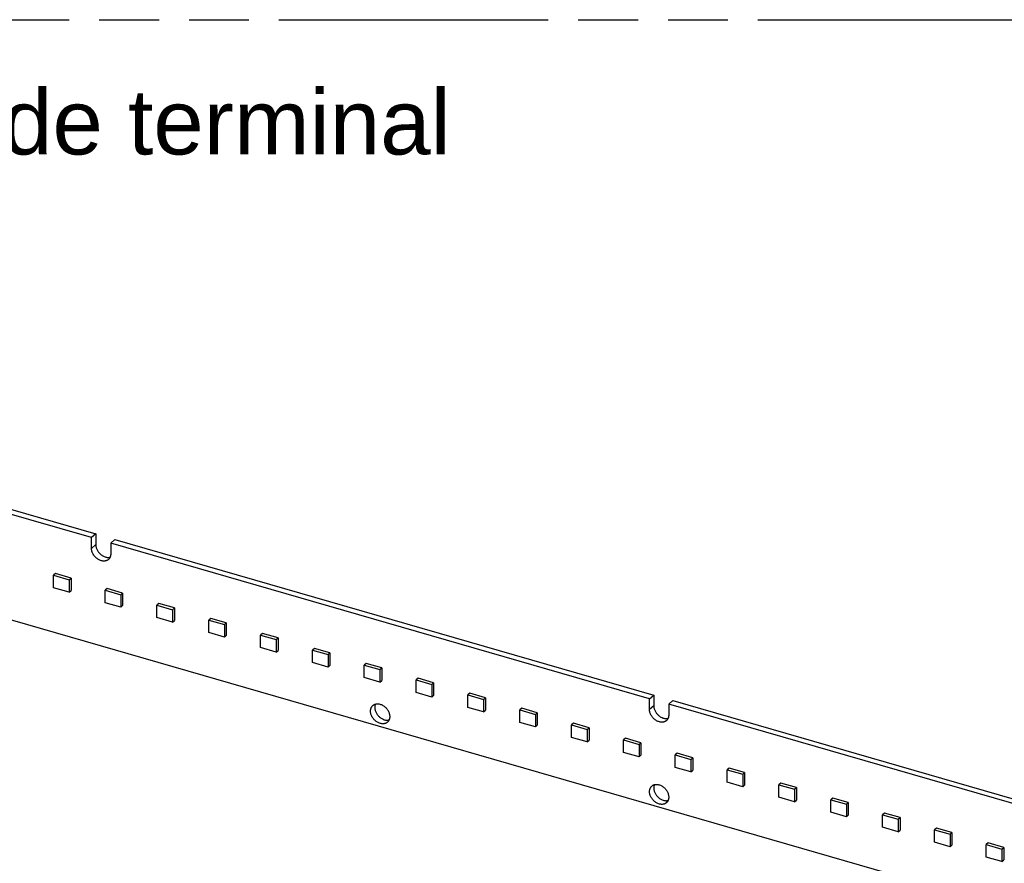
# Model space of a CAD drawing. Header units: millimetres. Extents: x 0 to 210, y 0 to 297.
# Tile 37 of 49: x 104 to 136, y 230 to 258. Entities that reach past the tile are written whole.
import ezdxf

# ---------------------------------------------------------------- set-up
doc = ezdxf.new("R2010")
doc.units = ezdxf.units.MM
doc.header["$LTSCALE"] = 19.36
doc.linetypes.add('PHANTOM', pattern=[0.8, 0.45, -0.05, 0.1, -0.05, 0.1, -0.05])
doc.layers.get('0').update_dxf_attribs({"linetype": 'CONTINUOUS'})
doc.layers.add('DEFAULT_3', color=7, linetype='PHANTOM')
doc.layers.add('Z_NOTICE', color=7, linetype='CONTINUOUS')
doc.styles.add('TEXTSTYLE_3', font='helveticaneueltw1g-ltcn.otf')

msp = doc.modelspace()

# ---------------------------------------------------------------- linework, layer by layer
at = {"color": 7, "linetype": 'Continuous'}
for p, q in [((64.2592, 249.5882), (144.0776, 226.5466)), ((106.0231, 240.9384), (102.3136, 242.0092)), ((102.4511, 242.1283), (106.1606, 241.0574)), ((106.1606, 241.0574), (106.0231, 240.9384)), ((106.1606, 241.0574), (106.1606, 240.711)), ((106.0231, 240.5919), (106.0231, 240.9384)), ((106.7813, 240.8783), (106.6438, 240.7592)), ((106.6438, 240.7592), (106.6438, 240.4128)), ((124.0652, 235.73), (106.6438, 240.7592)), ((106.7813, 240.8783), (124.2027, 235.8491)), ((104.854, 239.7748), (104.7915, 239.7206)), ((105.3592, 239.6289), (104.854, 239.7748)), ((104.7915, 239.7206), (105.2967, 239.5748)), ((104.7915, 239.3165), (104.7915, 239.7206)), ((105.2967, 239.5748), (105.3592, 239.6289)), ((105.2967, 239.5748), (105.2967, 239.1707)), ((105.3592, 239.6289), (105.3592, 239.2248)), ((105.2967, 239.1707), (104.7915, 239.3165)), ((105.2967, 239.1707), (105.3592, 239.2248)), ((106.5228, 239.293), (106.4603, 239.2389)), ((106.4603, 239.2389), (106.9655, 239.093)), ((106.4603, 238.8347), (106.4603, 239.2389)), ((107.028, 239.1472), (106.5228, 239.293)), ((106.9655, 239.093), (107.028, 239.1472)), ((107.028, 239.1472), (107.028, 238.743)), ((106.9655, 238.6889), (106.4603, 238.8347)), ((106.9655, 239.093), (106.9655, 238.6889)), ((108.1988, 238.8092), (108.1363, 238.7551)), ((108.704, 238.6633), (108.1988, 238.8092)), ((106.9655, 238.6889), (107.028, 238.743)), ((108.1363, 238.7551), (108.6415, 238.6092)), ((108.1363, 238.3509), (108.1363, 238.7551)), ((108.6415, 238.6092), (108.704, 238.6633)), ((108.6415, 238.6092), (108.6415, 238.2051)), ((108.704, 238.6633), (108.704, 238.2592)), ((108.6415, 238.2051), (108.1363, 238.3509)), ((108.6415, 238.2051), (108.704, 238.2592)), ((109.8749, 238.3253), (109.8124, 238.2712)), ((109.8124, 238.2712), (110.3175, 238.1254)), ((109.8124, 237.8671), (109.8124, 238.2712)), ((110.38, 238.1795), (109.8749, 238.3253)), ((110.3175, 238.1254), (110.38, 238.1795)), ((110.38, 238.1795), (110.38, 237.7754)), ((110.3175, 237.7212), (109.8124, 237.8671)), ((110.3175, 238.1254), (110.3175, 237.7212)), ((111.5509, 237.8415), (111.4884, 237.7874)), ((112.0561, 237.6957), (111.5509, 237.8415)), ((110.3175, 237.7212), (110.38, 237.7754)), ((111.4884, 237.7874), (111.9936, 237.6416)), ((111.4884, 237.3832), (111.4884, 237.7874)), ((111.9936, 237.6416), (112.0561, 237.6957)), ((111.9936, 237.6416), (111.9936, 237.2374)), ((112.0561, 237.6957), (112.0561, 237.2915)), ((111.9936, 237.2374), (111.4884, 237.3832)), ((111.9936, 237.2374), (112.0561, 237.2915)), ((113.2269, 237.3577), (113.1644, 237.3036)), ((113.1644, 237.3036), (113.6696, 237.1577)), ((113.1644, 236.8994), (113.1644, 237.3036)), ((113.7321, 237.2119), (113.2269, 237.3577)), ((113.6696, 237.1577), (113.7321, 237.2119)), ((113.7321, 237.2119), (113.7321, 236.8077)), ((113.6696, 236.7536), (113.1644, 236.8994)), ((113.6696, 237.1577), (113.6696, 236.7536)), ((114.903, 236.8739), (114.8405, 236.8197)), ((115.4081, 236.728), (114.903, 236.8739)), ((113.6696, 236.7536), (113.7321, 236.8077)), ((114.8405, 236.8197), (115.3456, 236.6739)), ((114.8405, 236.4156), (114.8405, 236.8197)), ((115.3456, 236.6739), (115.4081, 236.728)), ((115.3456, 236.6739), (115.3456, 236.2698)), ((115.4081, 236.728), (115.4081, 236.3239)), ((115.3456, 236.2698), (114.8405, 236.4156)), ((115.3456, 236.2698), (115.4081, 236.3239)), ((116.579, 236.39), (116.5165, 236.3359)), ((116.5165, 236.3359), (117.0217, 236.1901)), ((116.5165, 235.9318), (116.5165, 236.3359)), ((117.0842, 236.2442), (116.579, 236.39)), ((117.0217, 236.1901), (117.0842, 236.2442)), ((117.0842, 236.2442), (117.0842, 235.8401)), ((117.0217, 235.7859), (116.5165, 235.9318)), ((117.0217, 236.1901), (117.0217, 235.7859)), ((117.0217, 235.7859), (117.0842, 235.8401)), ((118.255, 235.9062), (118.1925, 235.8521)), ((118.1925, 235.8521), (118.6977, 235.7062)), ((118.1925, 235.4479), (118.1925, 235.8521)), ((118.7602, 235.7604), (118.255, 235.9062)), ((118.6977, 235.7062), (118.7602, 235.7604)), ((118.6977, 235.7062), (118.6977, 235.3021)), ((118.7602, 235.7604), (118.7602, 235.3562)), ((124.0652, 235.73), (124.2027, 235.8491)), ((124.0652, 235.3836), (124.0652, 235.73)), ((124.2027, 235.8491), (124.2027, 235.5027)), ((124.8234, 235.67), (124.6859, 235.5509)), ((124.8234, 235.67), (142.2449, 230.6408)), ((118.6977, 235.3021), (118.1925, 235.4479)), ((118.6977, 235.3021), (118.7602, 235.3562)), ((119.9311, 235.4224), (119.8686, 235.3682)), ((119.8686, 235.3682), (120.3738, 235.2224)), ((119.8686, 234.9641), (119.8686, 235.3682)), ((120.4363, 235.2765), (119.9311, 235.4224)), ((120.3738, 235.2224), (120.4363, 235.2765)), ((120.4363, 235.2765), (120.4363, 234.8724)), ((142.1074, 230.5217), (124.6859, 235.5509)), ((124.6859, 235.5509), (124.6859, 235.2045)), ((120.3738, 234.8183), (119.8686, 234.9641)), ((120.3738, 235.2224), (120.3738, 234.8183)), ((120.3738, 234.8183), (120.4363, 234.8724)), ((121.6071, 234.9385), (121.5446, 234.8844)), ((121.5446, 234.8844), (122.0498, 234.7386)), ((121.5446, 234.4803), (121.5446, 234.8844)), ((122.1123, 234.7927), (121.6071, 234.9385)), ((122.0498, 234.7386), (122.1123, 234.7927)), ((122.0498, 234.7386), (122.0498, 234.3344)), ((122.1123, 234.7927), (122.1123, 234.3886)), ((122.0498, 234.3344), (121.5446, 234.4803)), ((122.0498, 234.3344), (122.1123, 234.3886)), ((123.2831, 234.4547), (123.2206, 234.4006)), ((123.2206, 234.4006), (123.7258, 234.2548)), ((123.2206, 233.9964), (123.2206, 234.4006)), ((123.7883, 234.3089), (123.2831, 234.4547)), ((123.7258, 234.2548), (123.7883, 234.3089)), ((123.7258, 234.2548), (123.7258, 233.8506)), ((123.7883, 234.3089), (123.7883, 233.9047)), ((123.7258, 233.8506), (123.2206, 233.9964)), ((123.7258, 233.8506), (123.7883, 233.9047)), ((124.9592, 233.9709), (124.8967, 233.9168)), ((124.8967, 233.9168), (125.4019, 233.7709)), ((124.8967, 233.5126), (124.8967, 233.9168)), ((125.4644, 233.825), (124.9592, 233.9709)), ((125.4019, 233.7709), (125.4644, 233.825)), ((125.4019, 233.7709), (125.4019, 233.3668)), ((125.4644, 233.825), (125.4644, 233.4209)), ((125.4019, 233.3668), (124.8967, 233.5126)), ((125.4019, 233.3668), (125.4644, 233.4209)), ((126.6352, 233.4871), (126.5727, 233.4329)), ((126.5727, 233.4329), (127.0779, 233.2871)), ((126.5727, 233.0288), (126.5727, 233.4329)), ((127.1404, 233.3412), (126.6352, 233.4871)), ((127.0779, 233.2871), (127.1404, 233.3412)), ((127.0779, 233.2871), (127.0779, 232.8829)), ((127.1404, 233.3412), (127.1404, 232.9371)), ((127.0779, 232.8829), (126.5727, 233.0288)), ((127.0779, 232.8829), (127.1404, 232.9371)), ((128.3112, 233.0032), (128.2487, 232.9491)), ((128.2487, 232.9491), (128.7539, 232.8033)), ((128.2487, 232.545), (128.2487, 232.9491)), ((128.8164, 232.8574), (128.3112, 233.0032)), ((128.7539, 232.8033), (128.8164, 232.8574)), ((128.7539, 232.8033), (128.7539, 232.3991)), ((128.8164, 232.8574), (128.8164, 232.4532)), ((128.7539, 232.3991), (128.2487, 232.545)), ((128.7539, 232.3991), (128.8164, 232.4532)), ((129.9873, 232.5194), (129.9248, 232.4653)), ((129.9248, 232.4653), (130.43, 232.3194)), ((129.9248, 232.0611), (129.9248, 232.4653)), ((130.4925, 232.3736), (129.9873, 232.5194)), ((130.43, 232.3194), (130.4925, 232.3736)), ((130.43, 232.3194), (130.43, 231.9153)), ((130.4925, 232.3736), (130.4925, 231.9694)), ((130.43, 231.9153), (129.9248, 232.0611)), ((130.43, 231.9153), (130.4925, 231.9694)), ((131.6633, 232.0356), (131.6008, 231.9814)), ((131.6008, 231.9814), (132.106, 231.8356)), ((131.6008, 231.5773), (131.6008, 231.9814)), ((132.1685, 231.8897), (131.6633, 232.0356)), ((132.106, 231.8356), (132.1685, 231.8897)), ((132.106, 231.8356), (132.106, 231.4315)), ((132.1685, 231.8897), (132.1685, 231.4856)), ((132.106, 231.4315), (131.6008, 231.5773)), ((132.106, 231.4315), (132.1685, 231.4856)), ((133.3394, 231.5517), (133.2769, 231.4976)), ((133.2769, 231.4976), (133.782, 231.3518)), ((133.2769, 231.0935), (133.2769, 231.4976)), ((133.8445, 231.4059), (133.3394, 231.5517)), ((133.782, 231.3518), (133.8445, 231.4059)), ((133.782, 231.3518), (133.782, 230.9476)), ((133.8445, 231.4059), (133.8445, 231.0018)), ((133.782, 230.9476), (133.2769, 231.0935)), ((133.782, 230.9476), (133.8445, 231.0018)), ((135.0154, 231.0679), (134.9529, 231.0138)), ((134.9529, 231.0138), (135.4581, 230.8679)), ((134.9529, 230.6096), (134.9529, 231.0138)), ((135.5206, 230.9221), (135.0154, 231.0679)), ((135.4581, 230.8679), (135.5206, 230.9221)), ((135.4581, 230.8679), (135.4581, 230.4638)), ((135.5206, 230.9221), (135.5206, 230.5179)), ((135.4581, 230.4638), (134.9529, 230.6096)), ((135.4581, 230.4638), (135.5206, 230.5179))]:
    msp.add_line(p, q, dxfattribs=at)
at = {"color": 9, "linetype": 'Continuous'}
for p, q in [((106.1606, 240.711), (106.0231, 240.5919)), ((124.2027, 235.5027), (124.0652, 235.3836))]:
    msp.add_line(p, q, dxfattribs=at)
at = {"color": 7, "linetype": 'Continuous'}
for points, knots in [([(106.1606, 240.711), (106.1606, 240.6973), (106.1625, 240.6694), (106.1704, 240.6275), (106.1834, 240.5855), (106.2073, 240.53), (106.2401, 240.4777), (106.2802, 240.4306), (106.3136, 240.3984), (106.3496, 240.3699), (106.3997, 240.338), (106.4532, 240.3146), (106.5078, 240.3018), (106.5476, 240.2977), (106.5862, 240.2991), (106.611, 240.3038), (106.6229, 240.307)], [0, 0, 0, 0, 0.0593778, 0.120869, 0.1842748, 0.2492899, 0.3823719, 0.4496726, 0.5167667, 0.5831668, 0.6484176, 0.7737542, 0.8334979, 0.8910597, 0.9464907, 1, 1, 1, 1]), ([(106.568, 240.2315), (106.5629, 240.227), (106.5521, 240.2186), (106.5347, 240.2077), (106.5162, 240.1984), (106.4966, 240.1909), (106.476, 240.1852), (106.4473, 240.18), (106.4095, 240.1783), (106.363, 240.1837), (106.3159, 240.1964), (106.2693, 240.2161), (106.2241, 240.2422), (106.1815, 240.2743), (106.1293, 240.3239), (106.0859, 240.382), (106.0539, 240.4455), (106.0364, 240.4943), (106.0256, 240.5432), (106.0231, 240.5759), (106.0231, 240.5919)], [0, 0, 0, 0, 0.0259293, 0.0519738, 0.0782445, 0.1048444, 0.1318654, 0.1593859, 0.2161102, 0.2753821, 0.3372535, 0.4015469, 0.4678937, 0.5357787, 0.6045838, 0.7420087, 0.8094983, 0.8752844, 0.9388904, 1, 1, 1, 1]), ([(106.6438, 240.4128), (106.6438, 240.4037), (106.643, 240.3857), (106.6393, 240.3593), (106.6332, 240.334), (106.6247, 240.31), (106.6139, 240.2876), (106.6008, 240.2668), (106.5856, 240.248), (106.5741, 240.2367), (106.568, 240.2315)], [0, 0, 0, 0, 0.1348344, 0.2662135, 0.3943134, 0.5194324, 0.6419884, 0.7625096, 0.8816171, 1, 1, 1, 1]), ([(115.0442, 235.332), (115.0442, 235.3411), (115.045, 235.3591), (115.0486, 235.3855), (115.0547, 235.4108), (115.0632, 235.4348), (115.0741, 235.4572), (115.0871, 235.478), (115.1024, 235.4968), (115.1139, 235.508), (115.1199, 235.5133)], [0, 0, 0, 0, 0.1348346, 0.2662136, 0.3943136, 0.5194326, 0.6419885, 0.7625097, 0.8816172, 1, 1, 1, 1]), ([(115.5891, 234.9715), (115.5839, 234.9671), (115.5732, 234.9587), (115.5558, 234.9477), (115.5372, 234.9385), (115.5176, 234.931), (115.4971, 234.9253), (115.4684, 234.9201), (115.4306, 234.9184), (115.3841, 234.9238), (115.337, 234.9365), (115.2903, 234.9561), (115.2452, 234.9823), (115.2025, 235.0144), (115.1504, 235.064), (115.107, 235.1221), (115.075, 235.1856), (115.0575, 235.2343), (115.0467, 235.2832), (115.0442, 235.316), (115.0442, 235.332)], [0, 0, 0, 0, 0.0259293, 0.0519738, 0.0782445, 0.1048444, 0.1318654, 0.1593859, 0.2161102, 0.2753821, 0.3372535, 0.4015469, 0.4678937, 0.5357787, 0.6045838, 0.7420087, 0.8094983, 0.8752844, 0.9388904, 1, 1, 1, 1]), ([(115.1199, 235.5133), (115.125, 235.5177), (115.1358, 235.5261), (115.1532, 235.5371), (115.1717, 235.5463), (115.1913, 235.5538), (115.2119, 235.5595), (115.2406, 235.5647), (115.2784, 235.5665), (115.3249, 235.5611), (115.372, 235.5484), (115.4187, 235.5287), (115.4638, 235.5025), (115.5065, 235.4705), (115.5586, 235.4208), (115.602, 235.3627), (115.634, 235.2992), (115.6515, 235.2505), (115.6623, 235.2016), (115.6648, 235.1689), (115.6648, 235.1528)], [0, 0, 0, 0, 0.0259293, 0.0519738, 0.0782445, 0.1048444, 0.1318654, 0.1593859, 0.2161102, 0.2753821, 0.3372535, 0.4015469, 0.4678937, 0.5357787, 0.6045838, 0.7420087, 0.8094983, 0.8752844, 0.9388904, 1, 1, 1, 1]), ([(115.2025, 235.5568), (115.199, 235.5489), (115.1929, 235.5323), (115.1864, 235.5063), (115.1825, 235.479), (115.1817, 235.4605), (115.1817, 235.4511)], [0, 0, 0, 0, 0.2406362, 0.4871356, 0.740132, 1, 1, 1, 1]), ([(115.1817, 235.4511), (115.1817, 235.4374), (115.1835, 235.4094), (115.1914, 235.3675), (115.2044, 235.3256), (115.2283, 235.2701), (115.2611, 235.2177), (115.3012, 235.1707), (115.3346, 235.1384), (115.3707, 235.1099), (115.4208, 235.078), (115.4743, 235.0547), (115.5289, 235.0418), (115.5687, 235.0377), (115.6072, 235.0391), (115.6321, 235.0438), (115.644, 235.0471)], [0, 0, 0, 0, 0.0593777, 0.1208689, 0.1842747, 0.2492899, 0.382372, 0.4496727, 0.5167668, 0.5831668, 0.6484177, 0.7737543, 0.833498, 0.8910597, 0.9464907, 1, 1, 1, 1]), ([(124.6101, 235.0232), (124.605, 235.0187), (124.5942, 235.0103), (124.5768, 234.9994), (124.5583, 234.9901), (124.5387, 234.9826), (124.5182, 234.9769), (124.4894, 234.9717), (124.4516, 234.97), (124.4051, 234.9754), (124.358, 234.9881), (124.3114, 235.0078), (124.2662, 235.0339), (124.2236, 235.066), (124.1714, 235.1156), (124.128, 235.1737), (124.096, 235.2372), (124.0785, 235.286), (124.0678, 235.3349), (124.0652, 235.3676), (124.0652, 235.3836)], [0, 0, 0, 0, 0.0259293, 0.0519738, 0.0782445, 0.1048444, 0.1318654, 0.1593859, 0.2161102, 0.2753821, 0.3372535, 0.4015469, 0.4678937, 0.5357787, 0.6045838, 0.7420087, 0.8094983, 0.8752844, 0.9388904, 1, 1, 1, 1]), ([(124.2027, 235.5027), (124.2027, 235.489), (124.2046, 235.4611), (124.2125, 235.4192), (124.2255, 235.3772), (124.2494, 235.3217), (124.2822, 235.2694), (124.3223, 235.2223), (124.3557, 235.1901), (124.3917, 235.1616), (124.4418, 235.1296), (124.4953, 235.1063), (124.55, 235.0935), (124.5898, 235.0894), (124.6283, 235.0908), (124.6531, 235.0954), (124.665, 235.0987)], [0, 0, 0, 0, 0.0593778, 0.120869, 0.1842748, 0.2492899, 0.3823719, 0.4496726, 0.5167667, 0.5831668, 0.6484176, 0.7737542, 0.8334979, 0.8910597, 0.9464907, 1, 1, 1, 1]), ([(115.6648, 235.1528), (115.6648, 235.1437), (115.664, 235.1257), (115.6604, 235.0993), (115.6542, 235.074), (115.6458, 235.05), (115.6349, 235.0276), (115.6218, 235.0069), (115.6066, 234.988), (115.5951, 234.9768), (115.5891, 234.9715)], [0, 0, 0, 0, 0.1348346, 0.2662136, 0.3943136, 0.5194326, 0.6419885, 0.7625097, 0.8816172, 1, 1, 1, 1]), ([(124.6859, 235.2045), (124.6859, 235.1954), (124.6851, 235.1774), (124.6814, 235.151), (124.6753, 235.1257), (124.6668, 235.1017), (124.656, 235.0792), (124.6429, 235.0585), (124.6277, 235.0397), (124.6162, 235.0284), (124.6101, 235.0232)], [0, 0, 0, 0, 0.1348344, 0.2662135, 0.3943134, 0.5194324, 0.6419884, 0.7625096, 0.8816171, 1, 1, 1, 1]), ([(124.0652, 232.7278), (124.0652, 232.7369), (124.066, 232.7549), (124.0697, 232.7814), (124.0758, 232.8066), (124.0843, 232.8306), (124.0951, 232.8531), (124.1082, 232.8738), (124.1234, 232.8927), (124.1349, 232.9039), (124.141, 232.9091)], [0, 0, 0, 0, 0.1348346, 0.2662136, 0.3943136, 0.5194326, 0.6419885, 0.7625097, 0.8816172, 1, 1, 1, 1]), ([(124.6101, 232.3674), (124.605, 232.3629), (124.5942, 232.3545), (124.5768, 232.3436), (124.5583, 232.3343), (124.5387, 232.3268), (124.5182, 232.3211), (124.4894, 232.3159), (124.4516, 232.3142), (124.4051, 232.3196), (124.358, 232.3323), (124.3114, 232.352), (124.2662, 232.3781), (124.2236, 232.4102), (124.1714, 232.4598), (124.128, 232.5179), (124.096, 232.5814), (124.0785, 232.6302), (124.0678, 232.6791), (124.0652, 232.7118), (124.0652, 232.7278)], [0, 0, 0, 0, 0.0259293, 0.0519738, 0.0782445, 0.1048444, 0.1318654, 0.1593859, 0.2161102, 0.2753821, 0.3372535, 0.4015469, 0.4678937, 0.5357787, 0.6045838, 0.7420087, 0.8094983, 0.8752844, 0.9388904, 1, 1, 1, 1]), ([(124.141, 232.9091), (124.1461, 232.9136), (124.1569, 232.922), (124.1743, 232.9329), (124.1928, 232.9422), (124.2124, 232.9497), (124.2329, 232.9554), (124.2617, 232.9606), (124.2995, 232.9623), (124.346, 232.9569), (124.3931, 232.9442), (124.4397, 232.9246), (124.4849, 232.8984), (124.5275, 232.8663), (124.5797, 232.8167), (124.6231, 232.7586), (124.6551, 232.6951), (124.6726, 232.6464), (124.6833, 232.5974), (124.6859, 232.5647), (124.6859, 232.5487)], [0, 0, 0, 0, 0.0259293, 0.0519738, 0.0782445, 0.1048444, 0.1318654, 0.1593859, 0.2161102, 0.2753821, 0.3372535, 0.4015469, 0.4678937, 0.5357787, 0.6045838, 0.7420087, 0.8094983, 0.8752844, 0.9388904, 1, 1, 1, 1]), ([(124.2236, 232.9527), (124.2201, 232.9447), (124.214, 232.9281), (124.2075, 232.9021), (124.2036, 232.8749), (124.2027, 232.8563), (124.2027, 232.8469)], [0, 0, 0, 0, 0.2406362, 0.4871356, 0.740132, 1, 1, 1, 1]), ([(124.2027, 232.8469), (124.2027, 232.8332), (124.2046, 232.8053), (124.2125, 232.7634), (124.2255, 232.7214), (124.2494, 232.6659), (124.2822, 232.6136), (124.3223, 232.5665), (124.3557, 232.5343), (124.3917, 232.5058), (124.4418, 232.4738), (124.4953, 232.4505), (124.55, 232.4377), (124.5898, 232.4336), (124.6283, 232.435), (124.6531, 232.4396), (124.665, 232.4429)], [0, 0, 0, 0, 0.0593777, 0.1208689, 0.1842747, 0.2492899, 0.382372, 0.4496727, 0.5167668, 0.5831668, 0.6484177, 0.7737543, 0.833498, 0.8910597, 0.9464907, 1, 1, 1, 1]), ([(124.6859, 232.5487), (124.6859, 232.5396), (124.6851, 232.5216), (124.6814, 232.4952), (124.6753, 232.4699), (124.6668, 232.4459), (124.656, 232.4234), (124.6429, 232.4027), (124.6277, 232.3839), (124.6162, 232.3726), (124.6101, 232.3674)], [0, 0, 0, 0, 0.1348346, 0.2662136, 0.3943136, 0.5194326, 0.6419885, 0.7625097, 0.8816172, 1, 1, 1, 1])]:
    msp.add_open_spline(points, degree=3, knots=knots, dxfattribs=at)
at = {"layer": 'DEFAULT_3', "color": 91, "linetype": 'PHANTOM', "true_color": 0x80ff80}
msp.add_line((50.1286, 257.68), (150.1286, 257.68), dxfattribs=at)

# ---------------------------------------------------------------- texts
at = {"layer": 'Z_NOTICE', "color": 5, "linetype": 'Continuous', "style": 'TEXTSTYLE_3'}
msp.add_text(' module with backside terminal', height=2.1, dxfattribs=at).set_placement((77.5309, 253.3228))

doc.saveas('drawing.dxf')
